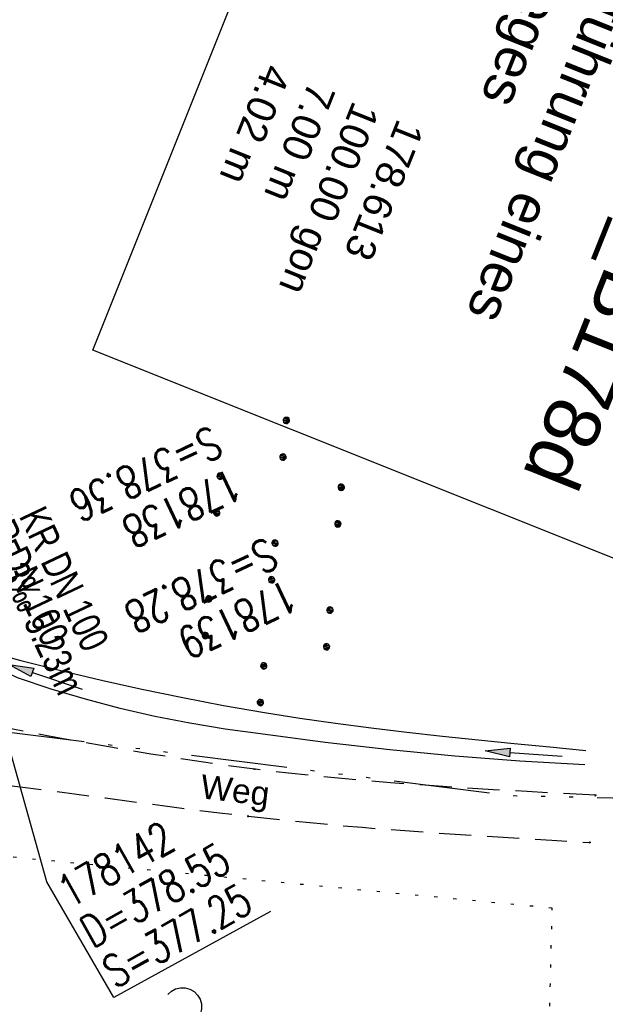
# Model space of a CAD drawing. Extents: x 508366 to 508911, y 448017 to 448810.
# Tile 14 of 46: x 508552 to 508589, y 448076 to 448137. Entities that reach past the tile are written whole.
import ezdxf

# ---------------------------------------------------------------- set-up
doc = ezdxf.new("R2010")
doc.units = 0
doc.header["$LTSCALE"] = 10
doc.header["$MEASUREMENT"] = 0
for name, pattern in [('ACAD_ISO14W100', [25.5, 12, -3, 0.5, -3, 0.5, -3, 0.5, -3]), ('AUSGEZOGEN', [0]), ('LT00', [0]), ('LT11', [0.3, 0.2, -0.1]), ('PUNKTX2_STR', [0.6, 0.1, -0.5])]:
    doc.linetypes.add(name, pattern=pattern)
doc.layers.get('0').update_dxf_attribs({"linetype": 'LT00'})
for name, color, linetype in [('--EK_FBR', 250, 'LT00'), ('--EK_Haltung-Text', 140, 'LT00'), ('--EK_Schacht-Text', 5, 'LT00'), ('--EL_Haltung-Text', 182, 'LT00'), ('BW_TEXT_B', 20, 'AUSGEZOGEN'), ('DFK_NUTZUNG', 250, 'LT00'), ('DFK_NUTZUNGSGRENZE', 70, 'PUNKTX2_STR'), ('FELDWEG_TEXT', 250, 'Continuous'), ('PFEIL', 140, 'AUSGEZOGEN'), ('TELEKOM', 210, 'ACAD_ISO14W100'), ('V125_FELDWEG', 250, 'LT11'), ('V125_GRABEN', 250, 'LT00'), ('V126_FELDWEG', 250, 'LT11'), ('V126_GRABEN', 250, 'LT00')]:
    doc.layers.add(name, color=color, linetype=linetype)
doc.styles.add('Beschrift', font='ARIAL.TTF')
doc.styles.add('Haltungsbeschriftung', font='ARIAL.TTF', dxfattribs={"width": 0.75})
doc.styles.add('schachtbeschriftung', font='romans.shx', dxfattribs={"width": 0.75, "height": 2})

# ---------------------------------------------------------------- blocks, each defined once
blk = doc.blocks.new('SYMB7110')
at = {"color": 0, "linetype": 'ByBlock'}
for p, q in [((-0.515, 0.392919), (-0.515, 0.367081)), ((-0.51, 0.362895), (-0.51, 0.397105)), ((-0.505, 0.399164), (-0.505, 0.360836)), ((-0.5, 0.360204), (-0.5, 0.399796)), ((-0.495, 0.399164), (-0.495, 0.360836)), ((-0.49, 0.362895), (-0.49, 0.397105)), ((-0.485, 0.392919), (-0.485, 0.367081)), ((-0.48, 0.379874), (-0.48, 0.380145)), ((-0.285, 0.392919), (-0.285, 0.367081)), ((-0.28, 0.362895), (-0.28, 0.397105)), ((-0.275, 0.399164), (-0.275, 0.360836)), ((-0.27, 0.360204), (-0.27, 0.399796)), ((-0.265, 0.399164), (-0.265, 0.360836)), ((-0.26, 0.362895), (-0.26, 0.397105)), ((-0.255, 0.392919), (-0.255, 0.367081)), ((-0.25, 0.379874), (-0.25, 0.380146)), ((0.255, 0.392919), (0.255, 0.367081)), ((0.26, 0.362895), (0.26, 0.397105)), ((0.265, 0.399164), (0.265, 0.360836)), ((0.27, 0.360204), (0.27, 0.399796)), ((0.275, 0.399164), (0.275, 0.360836)), ((0.28, 0.362895), (0.28, 0.397105)), ((0.285, 0.392919), (0.285, 0.367081)), ((0.29, 0.379874), (0.29, 0.380145)), ((0.485, 0.392919), (0.485, 0.367081)), ((0.49, 0.362895), (0.49, 0.397105)), ((0.495, 0.399164), (0.495, 0.360836)), ((0.5, 0.360204), (0.5, 0.399796)), ((0.505, 0.399164), (0.505, 0.360836)), ((0.51, 0.362895), (0.51, 0.397105)), ((0.515, 0.392919), (0.515, 0.367081)), ((0.52, 0.379874), (0.52, 0.380146)), ((-0.9, 0.012919), (-0.9, -0.012919)), ((-0.895, -0.017106), (-0.895, 0.017105)), ((-0.89, 0.019164), (-0.89, -0.019164)), ((-0.885, -0.019797), (-0.885, 0.019796)), ((-0.88, 0.019164), (-0.88, -0.019164)), ((-0.875, -0.017106), (-0.875, 0.017105)), ((-0.87, 0.012919), (-0.87, -0.012919)), ((-0.865, -0.000126), (-0.865, 0.000145)), ((-0.67, 0.012919), (-0.67, -0.012919)), ((-0.665, -0.017106), (-0.665, 0.017105)), ((-0.66, 0.019164), (-0.66, -0.019164)), ((-0.655, -0.019797), (-0.655, 0.019796)), ((-0.65, 0.019164), (-0.65, -0.019164)), ((-0.645, -0.017106), (-0.645, 0.017105)), ((-0.64, 0.012919), (-0.64, -0.012919)), ((-0.635, -0.000126), (-0.635, 0.000145)), ((-0.13, 0.012919), (-0.13, -0.012919)), ((-0.125, -0.017105), (-0.125, 0.017105)), ((-0.12, 0.019164), (-0.12, -0.019164)), ((-0.115, -0.019796), (-0.115, 0.019796)), ((-0.11, 0.019164), (-0.11, -0.019164)), ((-0.105, -0.017105), (-0.105, 0.017105)), ((-0.1, 0.012919), (-0.1, -0.012919)), ((-0.095, -0.000126), (-0.095, 0.000146)), ((0.1, 0.012919), (0.1, -0.012919)), ((0.105, -0.017105), (0.105, 0.017105)), ((0.11, 0.019164), (0.11, -0.019164)), ((0.115, -0.019796), (0.115, 0.019796)), ((0.12, 0.019164), (0.12, -0.019164)), ((0.125, -0.017105), (0.125, 0.017105)), ((0.13, 0.012919), (0.13, -0.012919)), ((0.135, -0.000126), (0.135, 0.000146)), ((0.64, 0.012919), (0.64, -0.012919)), ((0.645, -0.017105), (0.645, 0.017105)), ((0.65, 0.019164), (0.65, -0.019164)), ((0.655, -0.019796), (0.655, 0.019796)), ((0.66, 0.019164), (0.66, -0.019164)), ((0.665, -0.017105), (0.665, 0.017105)), ((0.67, 0.012919), (0.67, -0.012919)), ((0.675, -0.000126), (0.675, 0.000146)), ((0.87, 0.012919), (0.87, -0.012919)), ((0.875, -0.017105), (0.875, 0.017105)), ((0.88, 0.019164), (0.88, -0.019164)), ((0.885, -0.019796), (0.885, 0.019796)), ((0.89, 0.019164), (0.89, -0.019164)), ((0.895, -0.017105), (0.895, 0.017105)), ((0.9, 0.012919), (0.9, -0.012919)), ((0.905, -0.000126), (0.905, 0.000146)), ((-0.515, -0.367081), (-0.515, -0.392919)), ((-0.51, -0.397105), (-0.51, -0.362895)), ((-0.505, -0.360836), (-0.505, -0.399164)), ((-0.5, -0.399796), (-0.5, -0.360204)), ((-0.495, -0.360836), (-0.495, -0.399164)), ((-0.49, -0.397106), (-0.49, -0.362895)), ((-0.485, -0.367081), (-0.485, -0.392919)), ((-0.285, -0.367081), (-0.285, -0.392919)), ((-0.28, -0.397105), (-0.28, -0.362895)), ((-0.275, -0.360836), (-0.275, -0.399164)), ((-0.27, -0.399796), (-0.27, -0.360204)), ((-0.265, -0.360836), (-0.265, -0.399164)), ((-0.26, -0.397105), (-0.26, -0.362895)), ((-0.255, -0.367081), (-0.255, -0.392919)), ((0.255, -0.367081), (0.255, -0.392919)), ((0.26, -0.397105), (0.26, -0.362895)), ((0.265, -0.360836), (0.265, -0.399164)), ((0.27, -0.399796), (0.27, -0.360204)), ((0.275, -0.360836), (0.275, -0.399164)), ((0.28, -0.397105), (0.28, -0.362895)), ((0.285, -0.367081), (0.285, -0.392919)), ((0.485, -0.367081), (0.485, -0.392919)), ((0.49, -0.397105), (0.49, -0.362895)), ((0.495, -0.360836), (0.495, -0.399164)), ((0.5, -0.399796), (0.5, -0.360204)), ((0.505, -0.360836), (0.505, -0.399164)), ((0.51, -0.397105), (0.51, -0.362895)), ((0.515, -0.367081), (0.515, -0.392919)), ((-0.48, -0.380126), (-0.48, -0.379855)), ((-0.25, -0.380126), (-0.25, -0.379855)), ((0.29, -0.380126), (0.29, -0.379855)), ((0.52, -0.380126), (0.52, -0.379855))]:
    blk.add_line(p, q, dxfattribs=at)
for points in [[(-0.48, 0.38), (-0.481981, 0.388678), (-0.48753, 0.395637), (-0.49555, 0.399499), (-0.50445, 0.399499), (-0.51247, 0.395637), (-0.518019, 0.388678), (-0.52, 0.38), (-0.518019, 0.371322), (-0.51247, 0.364363), (-0.50445, 0.360501), (-0.49555, 0.360501), (-0.48753, 0.364363), (-0.481981, 0.371322), (-0.48, 0.38)], [(-0.25, 0.38), (-0.251981, 0.388678), (-0.25753, 0.395637), (-0.26555, 0.399499), (-0.27445, 0.399499), (-0.28247, 0.395637), (-0.288019, 0.388678), (-0.29, 0.38), (-0.288019, 0.371322), (-0.28247, 0.364363), (-0.27445, 0.360501), (-0.26555, 0.360501), (-0.25753, 0.364363), (-0.251981, 0.371322), (-0.25, 0.38)], [(0.29, 0.38), (0.288019, 0.388678), (0.28247, 0.395637), (0.27445, 0.399499), (0.26555, 0.399499), (0.25753, 0.395637), (0.251981, 0.388678), (0.25, 0.38), (0.251981, 0.371322), (0.25753, 0.364363), (0.26555, 0.360501), (0.27445, 0.360501), (0.28247, 0.364363), (0.288019, 0.371322), (0.29, 0.38)], [(0.52, 0.38), (0.518019, 0.388678), (0.51247, 0.395637), (0.50445, 0.399499), (0.495549, 0.399499), (0.48753, 0.395637), (0.481981, 0.388678), (0.48, 0.38), (0.481981, 0.371322), (0.48753, 0.364363), (0.495549, 0.360501), (0.50445, 0.360501), (0.51247, 0.364363), (0.518019, 0.371322), (0.52, 0.38)], [(-0.865, 0), (-0.866981, 0.008678), (-0.87253, 0.015637), (-0.88055, 0.019498), (-0.88945, 0.019498), (-0.89747, 0.015637), (-0.903019, 0.008678), (-0.905, 0)], [(-0.905, 0), (-0.903019, -0.008678), (-0.89747, -0.015637), (-0.88945, -0.019499), (-0.88055, -0.019499), (-0.87253, -0.015637), (-0.866981, -0.008678), (-0.865, 0)], [(-0.635, 0), (-0.636981, 0.008678), (-0.64253, 0.015637), (-0.65055, 0.019498), (-0.65945, 0.019498), (-0.66747, 0.015637), (-0.673019, 0.008678), (-0.675, 0)], [(-0.675, 0), (-0.673019, -0.008678), (-0.66747, -0.015637), (-0.65945, -0.019499), (-0.65055, -0.019499), (-0.64253, -0.015637), (-0.636981, -0.008678), (-0.635, 0)], [(-0.095, 0), (-0.096981, 0.008678), (-0.10253, 0.015637), (-0.11055, 0.019499), (-0.11945, 0.019499), (-0.12747, 0.015637), (-0.133019, 0.008678), (-0.135, 0)], [(-0.135, 0), (-0.133019, -0.008678), (-0.12747, -0.015637), (-0.11945, -0.019499), (-0.11055, -0.019499), (-0.10253, -0.015637), (-0.096981, -0.008678), (-0.095, 0)], [(0.135, 0), (0.133019, 0.008678), (0.12747, 0.015637), (0.11945, 0.019499), (0.11055, 0.019499), (0.10253, 0.015637), (0.096981, 0.008678), (0.095, 0)], [(0.095, 0), (0.096981, -0.008678), (0.10253, -0.015637), (0.11055, -0.019499), (0.11945, -0.019499), (0.12747, -0.015637), (0.133019, -0.008678), (0.135, 0)], [(0.675, 0), (0.673019, 0.008678), (0.66747, 0.015637), (0.65945, 0.019499), (0.65055, 0.019499), (0.64253, 0.015637), (0.636981, 0.008678), (0.635, 0)], [(0.635, 0), (0.636981, -0.008678), (0.64253, -0.015637), (0.65055, -0.019499), (0.65945, -0.019499), (0.66747, -0.015637), (0.673019, -0.008678), (0.675, 0)], [(0.905, 0), (0.903019, 0.008678), (0.89747, 0.015637), (0.88945, 0.019499), (0.88055, 0.019499), (0.87253, 0.015637), (0.866981, 0.008678), (0.865, 0)], [(0.865, 0), (0.866981, -0.008678), (0.87253, -0.015637), (0.88055, -0.019499), (0.88945, -0.019499), (0.89747, -0.015637), (0.903019, -0.008678), (0.905, 0)], [(-0.48, -0.38), (-0.481981, -0.371322), (-0.48753, -0.364363), (-0.49555, -0.360501), (-0.50445, -0.360501), (-0.51247, -0.364363), (-0.518019, -0.371322), (-0.52, -0.38), (-0.518019, -0.388678), (-0.51247, -0.395637), (-0.50445, -0.399499), (-0.49555, -0.399499), (-0.48753, -0.395637), (-0.481981, -0.388678), (-0.48, -0.38)], [(-0.25, -0.38), (-0.251981, -0.371322), (-0.25753, -0.364363), (-0.26555, -0.360501), (-0.27445, -0.360501), (-0.28247, -0.364363), (-0.288019, -0.371322), (-0.29, -0.38), (-0.288019, -0.388678), (-0.28247, -0.395637), (-0.27445, -0.399499), (-0.26555, -0.399499), (-0.25753, -0.395637), (-0.251981, -0.388678), (-0.25, -0.38)], [(0.29, -0.38), (0.288019, -0.371322), (0.28247, -0.364363), (0.27445, -0.360501), (0.26555, -0.360501), (0.25753, -0.364363), (0.251981, -0.371322), (0.25, -0.38), (0.251981, -0.388678), (0.25753, -0.395637), (0.26555, -0.399499), (0.27445, -0.399499), (0.28247, -0.395637), (0.288019, -0.388678), (0.29, -0.38)], [(0.52, -0.38), (0.518019, -0.371322), (0.51247, -0.364363), (0.50445, -0.360501), (0.495549, -0.360501), (0.48753, -0.364363), (0.481981, -0.371322), (0.48, -0.38), (0.481981, -0.388678), (0.48753, -0.395637), (0.495549, -0.399499), (0.50445, -0.399499), (0.51247, -0.395637), (0.518019, -0.388678), (0.52, -0.38)]]:
    blk.add_lwpolyline(points, dxfattribs=at)
blk = doc.blocks.new('SYMB7201')
at = {"color": 0, "linetype": 'ByBlock'}
for p, q in [((0, 0.385), (-0.11, 0.015)), ((-0.255, -0.385), (-0.115, -0.385)), ((0.445, -0.385), (0.585, -0.385))]:
    blk.add_line(p, q, dxfattribs=at)
for points in [[(0.25, 0.015), (0.11, 0.015), (0, 0.385)], [(-0.393816, -0.383308), (-0.416239, -0.362945), (-0.432849, -0.337617), (-0.442589, -0.308936), (-0.444836, -0.27873), (-0.439449, -0.248923), (-0.426769, -0.221415), (-0.407606, -0.197958), (-0.38318, -0.180047), (-0.355047, -0.168823), (-0.325, -0.165), (-0.294953, -0.168823), (-0.26682, -0.180047), (-0.242394, -0.197959), (-0.223231, -0.221415), (-0.210551, -0.248923), (-0.205164, -0.27873), (-0.207411, -0.308936), (-0.21715, -0.337617), (-0.233761, -0.362945), (-0.256184, -0.383308)], [(0.306185, -0.383308), (0.283761, -0.362945), (0.267151, -0.337617), (0.257411, -0.308936), (0.255164, -0.27873), (0.260552, -0.248923), (0.273231, -0.221415), (0.292394, -0.197958), (0.31682, -0.180047), (0.344953, -0.168823), (0.375, -0.165), (0.405047, -0.168823), (0.43318, -0.180047), (0.457606, -0.197959), (0.476769, -0.221415), (0.489449, -0.248923), (0.494836, -0.27873), (0.492589, -0.308936), (0.48285, -0.337617), (0.466239, -0.362945), (0.443816, -0.383308)]]:
    blk.add_lwpolyline(points, dxfattribs=at)
blk = doc.blocks.new('Pfreil3')
at = {"layer": 'PFEIL'}
blk.add_hatch(color=256, dxfattribs=at).paths.add_polyline_path([(-1.549, 0.273), (-1.549, -0.273), (0, 0)])
for p, q in [((-1.549, 0), (-4.831, 0)), ((-1.549, -0.273), (-1.549, 0.273)), ((-1.549, 0.273), (0, 0)), ((0, 0), (-1.549, -0.273))]:
    blk.add_line(p, q, dxfattribs=at)
blk = doc.blocks.new('SYMB0011')
at = {"color": 0, "linetype": 'ByBlock'}
for p, q in [((0.5, 0), (-0.5, 0)), ((0, 0.5), (0, -0.5))]:
    blk.add_line(p, q, dxfattribs=at)

msp = doc.modelspace()

# ---------------------------------------------------------------- linework, layer by layer
at = {"layer": '--EK_FBR', "linetype": 'LT11', "flags": 128}
for points in [[(508588.28, 448088.595), (508586.145, 448088.708), (508584.011, 448088.823), (508581.877, 448088.944), (508579.745, 448089.075), (508577.614, 448089.218), (508575.485, 448089.376), (508573.358, 448089.553), (508571.234, 448089.752), (508569.113, 448089.974), (508566.995, 448090.225), (508564.829, 448090.513), (508562.666, 448090.829), (508560.506, 448091.17), (508558.349, 448091.533), (508556.194, 448091.914), (508554.04, 448092.31), (508551.888, 448092.716), (508549.737, 448093.129), (508547.587, 448093.546)], [(508536.974, 448089.344), (508537.309, 448089.571), (508537.648, 448089.786), (508537.993, 448089.977), (508538.35, 448090.132), (508538.852, 448090.271), (508539.374, 448090.338), (508539.911, 448090.347), (508540.459, 448090.316), (508541.012, 448090.26), (508541.564, 448090.194), (508542.687, 448090.071), (508543.791, 448089.965), (508544.884, 448089.871), (508545.968, 448089.78), (508547.05, 448089.687), (508548.81, 448089.519), (508550.575, 448089.329), (508552.344, 448089.122), (508554.117, 448088.901), (508555.893, 448088.669), (508557.672, 448088.432), (508559.453, 448088.193), (508561.236, 448087.955), (508563.02, 448087.722), (508564.805, 448087.498), (508566.59, 448087.287), (508568.962, 448087.031), (508571.333, 448086.801), (508573.704, 448086.594), (508576.074, 448086.406), (508578.445, 448086.235), (508580.815, 448086.076), (508583.185, 448085.928), (508585.555, 448085.786), (508587.925, 448085.647)]]:
    msp.add_lwpolyline(points, dxfattribs=at)
at = {"layer": '--EK_Schacht-Text', "flags": 128}
msp.add_lwpolyline([(508567.99, 448081.34), (508558.21, 448075.964), (508554.026, 448083.183), (508550.23, 448096.664)], dxfattribs=at)
at = {"layer": 'DFK_NUTZUNGSGRENZE', "ltscale": 0.2}
for p, q in [((508585.57, 448081.548), (508540.687, 448085.78)), ((508584.499, 448035.842), (508585.57, 448081.548))]:
    msp.add_line(p, q, dxfattribs=at)
at = {"layer": 'TELEKOM', "ltscale": 0.05, "flags": 128}
msp.add_lwpolyline([(508373.926, 448142.779), (508384.195, 448129.846), (508393.58, 448118.477), (508401.63, 448113.994), (508405.887, 448112.13), (508414.729, 448109.229), (508418.293, 448108.174), (508427, 448106.855), (508463.473, 448101.255), (508493.23, 448097.67), (508537.398, 448092.796), (508551.327, 448092.584), (508582.984, 448088.578), (508614.39, 448087.878), (508624.185, 448087.124), (508655.829, 448085.243), (508659.365, 448083.606)], dxfattribs=at)
at = {"layer": 'V125_FELDWEG', "flags": 128}
for points in [[(508588.28, 448088.595), (508586.145, 448088.708), (508584.011, 448088.823), (508581.877, 448088.944), (508579.745, 448089.075), (508577.614, 448089.218), (508575.485, 448089.376), (508573.358, 448089.553), (508571.234, 448089.752), (508569.113, 448089.974), (508566.995, 448090.225), (508564.829, 448090.513), (508562.666, 448090.829), (508560.506, 448091.17), (508558.349, 448091.533), (508556.194, 448091.914), (508554.04, 448092.31), (508551.888, 448092.716), (508549.737, 448093.129), (508547.587, 448093.546)], [(508536.974, 448089.344), (508537.309, 448089.571), (508537.648, 448089.786), (508537.993, 448089.977), (508538.35, 448090.132), (508538.852, 448090.271), (508539.374, 448090.338), (508539.911, 448090.347), (508540.459, 448090.316), (508541.012, 448090.26), (508541.564, 448090.194), (508542.687, 448090.071), (508543.791, 448089.965), (508544.884, 448089.871), (508545.968, 448089.78), (508547.05, 448089.687), (508548.81, 448089.519), (508550.575, 448089.329), (508552.344, 448089.122), (508554.117, 448088.901), (508555.893, 448088.669), (508557.672, 448088.432), (508559.453, 448088.193), (508561.236, 448087.955), (508563.02, 448087.722), (508564.805, 448087.498), (508566.59, 448087.287), (508568.962, 448087.031), (508571.333, 448086.801), (508573.704, 448086.594), (508576.074, 448086.406), (508578.445, 448086.235), (508580.815, 448086.076), (508583.185, 448085.928), (508585.555, 448085.786), (508587.925, 448085.647)]]:
    msp.add_lwpolyline(points, dxfattribs=at)
at = {"layer": 'V125_GRABEN'}
for points in [[(508550.92, 448098.083), (508551.009, 448097.894), (508551.11, 448097.715), (508551.232, 448097.553), (508551.454, 448097.367), (508551.714, 448097.227), (508551.935, 448097.142), (508552.16, 448097.073), (508552.387, 448097.013), (508554.901, 448096.384), (508557.425, 448095.785), (508559.958, 448095.22), (508562.499, 448094.691), (508565.049, 448094.203), (508567.605, 448093.758), (508569.822, 448093.409), (508572.043, 448093.091), (508574.267, 448092.799), (508576.495, 448092.531), (508578.725, 448092.281), (508580.958, 448092.048), (508583.191, 448091.825), (508585.426, 448091.61), (508587.662, 448091.399)], [(508587.609, 448090.492), (508583.547, 448090.73), (508579.49, 448091.043), (508575.441, 448091.433), (508571.399, 448091.898), (508567.366, 448092.439), (508565.154, 448092.731), (508562.953, 448093.093), (508560.764, 448093.523), (508558.59, 448094.022), (508556.432, 448094.59), (508554.294, 448095.224), (508552.176, 448095.925), (508551.666, 448096.18), (508551.184, 448096.485)]]:
    msp.add_lwpolyline(points, dxfattribs=at)
at = {"layer": 'V126_FELDWEG', "flags": 128}
for points in [[(508588.28, 448088.595), (508586.145, 448088.708), (508584.011, 448088.823), (508581.877, 448088.944), (508579.745, 448089.075), (508577.614, 448089.218), (508575.485, 448089.376), (508573.358, 448089.553), (508571.234, 448089.752), (508569.113, 448089.974), (508566.995, 448090.225), (508564.829, 448090.513), (508562.666, 448090.829), (508560.506, 448091.17), (508558.349, 448091.533), (508556.194, 448091.914), (508554.04, 448092.31), (508551.888, 448092.716), (508549.737, 448093.129), (508547.587, 448093.546)], [(508536.974, 448089.344), (508537.309, 448089.571), (508537.648, 448089.786), (508537.993, 448089.977), (508538.35, 448090.132), (508538.852, 448090.271), (508539.374, 448090.337), (508539.911, 448090.347), (508540.459, 448090.316), (508541.012, 448090.26), (508541.564, 448090.194), (508542.687, 448090.071), (508543.791, 448089.965), (508544.884, 448089.871), (508545.968, 448089.78), (508547.05, 448089.687), (508548.81, 448089.519), (508550.575, 448089.329), (508552.344, 448089.122), (508554.117, 448088.901), (508555.893, 448088.669), (508557.672, 448088.432), (508559.453, 448088.193), (508561.236, 448087.955), (508563.02, 448087.722), (508564.805, 448087.498), (508566.59, 448087.287), (508568.962, 448087.031), (508571.333, 448086.801), (508573.704, 448086.594), (508576.074, 448086.406), (508578.445, 448086.235), (508580.815, 448086.077), (508583.185, 448085.928), (508585.555, 448085.786), (508587.925, 448085.647)]]:
    msp.add_lwpolyline(points, dxfattribs=at)
at = {"layer": 'V126_GRABEN'}
for points in [[(508550.92, 448098.083), (508551.01, 448097.894), (508551.11, 448097.715), (508551.232, 448097.553), (508551.454, 448097.367), (508551.714, 448097.227), (508551.935, 448097.142), (508552.16, 448097.073), (508552.387, 448097.013), (508554.901, 448096.384), (508557.425, 448095.785), (508559.958, 448095.22), (508562.499, 448094.692), (508565.049, 448094.203), (508567.605, 448093.758), (508569.822, 448093.409), (508572.043, 448093.091), (508574.268, 448092.799), (508576.495, 448092.531), (508578.725, 448092.282), (508580.958, 448092.048), (508583.191, 448091.825), (508585.426, 448091.61), (508587.662, 448091.399)], [(508587.609, 448090.492), (508583.547, 448090.73), (508579.491, 448091.043), (508575.441, 448091.433), (508571.399, 448091.898), (508567.366, 448092.439), (508565.155, 448092.731), (508562.953, 448093.093), (508560.764, 448093.523), (508558.59, 448094.022), (508556.433, 448094.59), (508554.294, 448095.224), (508552.176, 448095.925), (508551.666, 448096.18), (508551.184, 448096.485)]]:
    msp.add_lwpolyline(points, dxfattribs=at)

# ---------------------------------------------------------------- block references
at = {"layer": 'DFK_NUTZUNG', "yscale": 10, "zscale": 10}
for name, p, xscale, rotation in [('SYMB7110', (508568.16, 448103.197), 9.999999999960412, 264.7377000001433), ('SYMB7201', (508565.026, 448071.879), 10.00000000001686, 264.7377100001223)]:
    msp.add_blockref(name, p, dxfattribs=dict(at, xscale=xscale, rotation=rotation))
at = {"layer": 'PFEIL'}
for p, rotation in [((508551.644, 448096.763), 161.4258351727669), ((508581.38, 448091.38), 175.8542669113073)]:
    msp.add_blockref('Pfreil3', p, dxfattribs=dict(at, rotation=rotation))
at = {"layer": 'V125_FELDWEG', "xscale": 0.09999999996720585, "yscale": 0.09999999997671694, "zscale": 0.1, "rotation": 248.1984000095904}
for p in [(508566.995, 448090.225), (508588.28, 448088.595), (508566.59, 448087.287), (508587.925, 448085.647)]:
    msp.add_blockref('SYMB0011', p, dxfattribs=at)
at = {"layer": 'V126_FELDWEG', "xscale": 0.100000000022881, "yscale": 0.09999999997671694, "zscale": 0.1, "rotation": 263.3832000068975}
for p in [(508566.995, 448090.225), (508588.28, 448088.595), (508566.59, 448087.287), (508587.925, 448085.647)]:
    msp.add_blockref('SYMB0011', p, dxfattribs=at)

# ---------------------------------------------------------------- texts
at = {"layer": '--EK_Haltung-Text', "style": 'Haltungsbeschriftung', "width": 0.75}
for s, p in [('KR DN 100', (508552.251, 448106.034)), ('15.3‰ 5.23m', (508549.937, 448104.938))]:
    msp.add_text(s, height=1.8, rotation=-64.67458, dxfattribs=at).set_placement(p)
at = {"layer": '--EK_Schacht-Text', "style": 'schachtbeschriftung', "width": 0.75}
for s, rotation, p in [('178139', -154.69498, (508568.988, 448102.127)), ('178142', 29.41967, (508555.46, 448081.52)), ('D=378.55', 29.41967, (508556.874, 448079.011)), ('S=377.25', 29.41967, (508558.287, 448076.502))]:
    msp.add_text(s, height=2, rotation=rotation, dxfattribs=at).set_placement(p)
at = {"layer": '--EL_Haltung-Text', "style": 'Haltungsbeschriftung', "width": 0.75}
msp.add_text('KR DN 100', height=1.8, rotation=-64.67458, dxfattribs=at).set_placement((508549.752, 448106.381))
at = {"layer": 'FELDWEG_TEXT', "insert": (508563.498, 448087.966), "char_height": 1.5, "attachment_point": 7, "rotation": 353.3832, "style": 'Beschrift'}
msp.add_mtext('Weg', dxfattribs=at)

# ---------------------------------------------------------------- next in the draw order: texts
at = {"layer": 'BW_TEXT_B', "insert": (508606.397, 448140.271), "char_height": 2, "width": 37.53828, "attachment_point": 1, "rotation": 248.1984, "style": 'Beschrift', "bg_fill": 3, "box_fill_scale": 1.5, "bg_fill_color": 256, "bg_fill_transparency": 0}
msp.add_mtext('{\\Funir_o|c0;\\H1.75x;6838711\\fArial|b0|i0|c238|p34;\\H0.5714x;\\P\\H1.75x;BW N_93_B1\\fArial|b0|i0|c0|p34;78d\\fArial|b0|i0|c238|p34;\\W0.8;\\P\\H0.3714x;\\W1;\\P\\fArial|b0|i0|c0|p34;\\H1.924x;Unterführung eines\\PFeldweges\\fArial|b0|i0|c238|p34;\\W0.9;\\P\\H0.1999x;\\W1;\\P\\pt8,20;\\H3.602x;K\\fArial|b0|i0|c0|p34;m^I^I\\fArial|b0|i0|c238|p34;1\\fArial|b0|i0|c0|p34;78.613\\fArial|b0|i0|c238|p34;\\PBw.Wi\\fArial|b0|i0|c0|p34;.^I^I100.00\\fArial|b0|i0|c238|p34; gon\\PL.W.^I\\fArial|b0|i0|c0|p34;                 7.00 \\fArial|b0|i0|c238|p34;m\\P\\ptz;\\fArial|b0|i0|c0|p34;L.H.^I                 4.02 m}', dxfattribs=at)

# ---------------------------------------------------------------- next in the draw order: linework, layer by layer
at = {"layer": 'BW_TEXT_B'}
msp.add_lwpolyline([(508610.174, 448141.938), (508594.016, 448101.542), (508556.884, 448116.395), (508573.043, 448156.791)], close=True, dxfattribs=at)

# ---------------------------------------------------------------- next in the draw order: texts
at = {"layer": '--EK_Schacht-Text', "style": 'schachtbeschriftung', "width": 0.75}
for s, rotation, p in [('S=378.36', -154.67458, (508564.288, 448111.702)), ('178138', -154.67458, (508565.531, 448109.079)), ('S=378.28', -154.69498, (508567.758, 448104.731))]:
    msp.add_text(s, height=2, rotation=rotation, dxfattribs=at).set_placement(p)

doc.saveas('drawing.dxf')
